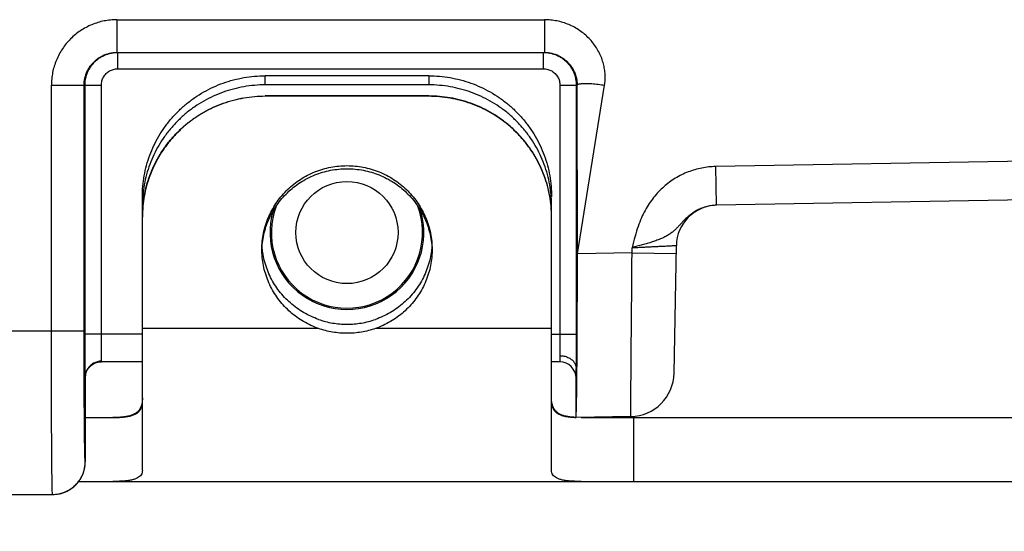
# Model space of a CAD drawing. Header units: inches. Extents: x 0 to 34, y 0 to 22.
# Tile 7 of 35: x 16.1 to 17.3, y 6 to 6.6. Entities that reach past the tile are written whole.
import ezdxf

# ---------------------------------------------------------------- set-up
doc = ezdxf.new("R2010")
doc.units = ezdxf.units.IN
doc.header["$LTSCALE"] = 1.87
doc.header["$MEASUREMENT"] = 0
doc.layers.get('0').update_dxf_attribs({"linetype": 'CONTINUOUS'})
doc.layers.add('DIMENSIONS', color=7, linetype='CONTINUOUS')
doc.styles.get("Standard").update_dxf_attribs({"font": 'txt', "width": 0.8})
doc.dimstyles.new('DIMSTYLE_1', dxfattribs={"dimtxt": 0.125, "dimasz": 0.18, "dimexe": 0.18, "dimexo": 0.0625, "dimgap": 0.09, "dimtad": 0, "dimtih": 1, "dimtoh": 1, "dimdec": 3, "dimlfac": 0.5, "dimzin": 4, "dimdsep": 46, "dimtxsty": 'STANDARD', "dimblk": '_FILLED', "dimblk1": '_FILLED', "dimblk2": '_FILLED', "dimcen": 0.09, "dimadec": 0, "dimazin": 0, "dimtp": 0.01, "dimtm": 0.01, "dimtfac": 1, "dimtdec": 3, "dimtofl": 0, "dimtmove": 0, "dimatfit": 3, "dimldrblk": '_FILLED', "dimfxl": 1, "dimtolj": 1, "dimtzin": 4, "dimarcsym": 0})

# ---------------------------------------------------------------- blocks, each defined once
blk = doc.blocks.new('_FILLED')
at = {"color": 0, "linetype": 'BYBLOCK'}
blk.add_solid([(0, 0), (-1, 0.1736), (-1, -0.1736)], dxfattribs=at)
blk = doc.blocks.new('*D5')
at = {"layer": 'DIMENSIONS', "color": 2, "linetype": 'CONTINUOUS'}
for p, q in [((20.1754, 6.5314), (20.1754, 4.4115)), ((14.6234, 6.264), (14.6234, 4.4115)), ((14.6234, 4.5365), (16.8255, 4.5365)), ((20.1754, 4.5365), (18.2755, 4.5365))]:
    blk.add_line(p, q, dxfattribs=at)
at = {"layer": 'DIMENSIONS', "color": 2, "linetype": 'CONTINUOUS', "xscale": 0.18, "yscale": 0.18, "zscale": 0.18, "rotation": 180}
blk.add_blockref('_FILLED', (14.6234, 4.5365), dxfattribs=at)
at = {"layer": 'DIMENSIONS', "color": 2, "linetype": 'CONTINUOUS', "xscale": 0.18, "yscale": 0.18, "zscale": 0.18}
blk.add_blockref('_FILLED', (20.1754, 4.5365), dxfattribs=at)
at = {"layer": 'DIMENSIONS', "color": 2, "linetype": 'CONTINUOUS', "width": 0.8}
for s, p in [('[', (17.513, 4.474)), (']', (18.113, 4.474)), ('2.776', (16.888, 4.474)), ('70.51', (17.613, 4.474))]:
    blk.add_text(s, height=0.125, dxfattribs=at).set_placement(p)

msp = doc.modelspace()

# ---------------------------------------------------------------- linework, layer by layer
at = {"color": 7, "linetype": 'CONTINUOUS'}
for p, q in [((16.1962, 6.6165), (16.7187, 6.6165)), ((16.1962, 6.6165), (16.1962, 6.5765)), ((16.7187, 6.6165), (16.7187, 6.5765)), ((16.1962, 6.5765), (16.7187, 6.5765)), ((16.1973, 6.5565), (16.1973, 6.5765)), ((16.7176, 6.5565), (16.7176, 6.5765)), ((16.1973, 6.5565), (16.7176, 6.5565)), ((16.5774, 6.548), (16.3774, 6.548)), ((16.3774, 6.5369), (16.3774, 6.548)), ((16.5774, 6.548), (16.5774, 6.5369)), ((16.1162, 6.5365), (16.1773, 6.5365)), ((16.1162, 6.2365), (16.1162, 6.5365)), ((16.1562, 6.2365), (16.1562, 6.5365)), ((16.1573, 6.2325), (16.1573, 6.5365)), ((16.1773, 6.2325), (16.1773, 6.5365)), ((16.5774, 6.5369), (16.3774, 6.5369)), ((16.7376, 6.5365), (16.7587, 6.5365)), ((16.7376, 6.5365), (16.7376, 6.2325)), ((16.7576, 6.5365), (16.7576, 6.2325)), ((16.759, 6.3306), (16.7587, 6.5365)), ((16.759, 6.3306), (16.7922, 6.5365)), ((16.5774, 6.5233), (16.3774, 6.5233)), ((16.3774, 6.5229), (16.3774, 6.5233)), ((16.5774, 6.5229), (16.3774, 6.5229)), ((16.5774, 6.5233), (16.5774, 6.5229)), ((20.0272, 6.4912), (16.928, 6.4371)), ((20.0281, 6.4439), (16.9288, 6.3898)), ((16.9288, 6.3898), (16.928, 6.4371)), ((16.2274, 6.3756), (16.2274, 6.4003)), ((16.7274, 6.3756), (16.7274, 6.3892)), ((16.2274, 6.0661), (16.2274, 6.3752)), ((16.7274, 6.0661), (16.7274, 6.3752)), ((16.8258, 6.3317), (16.759, 6.3306)), ((16.8258, 6.3317), (16.8259, 6.338)), ((16.8258, 6.3317), (16.8798, 6.3308)), ((16.8772, 6.1847), (16.8799, 6.3407)), ((14.81, 6.2365), (16.1562, 6.2365)), ((16.4426, 6.2393), (16.2274, 6.2393)), ((16.7274, 6.2393), (16.5123, 6.2393)), ((16.2274, 6.2325), (16.1573, 6.2325)), ((16.7274, 6.2325), (16.7576, 6.2325)), ((16.1699, 6.1972), (16.1727, 6.198)), ((16.2274, 6.1985), (16.1768, 6.1985)), ((16.7374, 6.1985), (16.7274, 6.1985)), ((16.7374, 6.2061), (16.7374, 6.1985)), ((16.7574, 6.1305), (16.7574, 6.1905)), ((16.1576, 6.1797), (16.1577, 6.1808)), ((16.1576, 6.1797), (16.1576, 6.1799)), ((16.1576, 6.1799), (16.1576, 6.09)), ((16.1577, 6.1808), (16.1579, 6.1825)), ((16.1576, 6.1305), (16.1911, 6.1305)), ((16.8242, 6.1317), (16.7574, 6.1305)), ((16.7638, 6.1305), (18.4094, 6.1305)), ((16.8274, 6.1305), (16.8274, 6.0525)), ((16.1576, 6.0965), (16.1576, 6.0965)), ((16.1576, 6.0965), (16.1576, 6.0965)), ((16.1576, 6.0869), (16.1576, 6.09)), ((16.1576, 6.0781), (16.1576, 6.0869)), ((16.1496, 6.0525), (18.4094, 6.0525)), ((14.81, 6.0365), (16.1176, 6.0365)), ((16.1213, 6.0367), (16.1232, 6.0369)), ((16.1231, 6.0369), (16.1249, 6.0372)), ((16.1248, 6.0372), (16.1266, 6.0375)), ((16.1265, 6.0375), (16.1282, 6.0379)), ((16.1281, 6.0379), (16.1298, 6.0384)), ((16.1297, 6.0384), (16.1313, 6.0389))]:
    msp.add_line(p, q, dxfattribs=at)
for points in [[(16.1579, 6.1825), (16.1583, 6.1844), (16.1589, 6.1864), (16.1599, 6.1885), (16.1613, 6.1906), (16.163, 6.1926), (16.1651, 6.1945), (16.1675, 6.1961), (16.1701, 6.1973), (16.1728, 6.1981), (16.1755, 6.1985), (16.1768, 6.1985)], [(16.1583, 6.1843), (16.1589, 6.1863), (16.1599, 6.1883), (16.1612, 6.1904), (16.1629, 6.1925), (16.1649, 6.1944), (16.1673, 6.196), (16.1699, 6.1972)], [(16.1727, 6.198), (16.1754, 6.1984), (16.1755, 6.1985)], [(16.1576, 6.0753), (16.1576, 6.0758), (16.1576, 6.0763), (16.1576, 6.0769), (16.1576, 6.0781)], [(16.1313, 6.0389), (16.1328, 6.0395), (16.1342, 6.0401), (16.1356, 6.0408), (16.1369, 6.0415), (16.1382, 6.0422), (16.1394, 6.0429), (16.1405, 6.0437), (16.1417, 6.0445), (16.1427, 6.0454), (16.1437, 6.0462), (16.1447, 6.0471), (16.1457, 6.048), (16.1465, 6.0489), (16.1474, 6.0498), (16.1482, 6.0507), (16.149, 6.0516), (16.1497, 6.0526), (16.1504, 6.0535), (16.151, 6.0545), (16.1516, 6.0554), (16.1522, 6.0564), (16.1527, 6.0573), (16.1532, 6.0583), (16.1537, 6.0592), (16.1541, 6.0602), (16.1546, 6.0611), (16.1549, 6.0621), (16.1553, 6.063), (16.1556, 6.0639), (16.1559, 6.0648), (16.1562, 6.0657), (16.1564, 6.0666), (16.1566, 6.0675), (16.1568, 6.0684), (16.157, 6.0692), (16.1571, 6.07), (16.1572, 6.0708), (16.1573, 6.0715), (16.1574, 6.0723), (16.1575, 6.0729), (16.1575, 6.0736), (16.1576, 6.0742), (16.1576, 6.0748), (16.1576, 6.0753)], [(16.1312, 6.0389), (16.1326, 6.0394), (16.134, 6.04), (16.1354, 6.0407), (16.1367, 6.0413), (16.138, 6.0421), (16.1392, 6.0428), (16.1403, 6.0436), (16.1414, 6.0444), (16.1425, 6.0452), (16.1435, 6.046), (16.1445, 6.0469), (16.1454, 6.0477), (16.1463, 6.0486), (16.1471, 6.0495), (16.1479, 6.0504), (16.1487, 6.0513), (16.1494, 6.0523), (16.1496, 6.0525)], [(16.1176, 6.0365), (16.1195, 6.0365), (16.1214, 6.0367)]]:
    msp.add_lwpolyline(points, dxfattribs=at)
msp.add_circle((16.4774, 6.3565), 0.0624, dxfattribs=at)
for centre, radius, start, end in [((16.9299, 6.3398), 0.05, 91.2516, 179), ((16.4774, 6.3565), 0.094, 163.7144, 16.2856), ((16.4774, 6.3565), 0.0924, 159.5554, 20.4446), ((16.7374, 6.1785), 0.02, 0, 90), ((16.8232, 6.1857), 0.054, 271, 359)]:
    msp.add_arc(centre, radius, start, end, dxfattribs=at)
for points, knots in [([(16.1962, 6.6165), (16.1936, 6.6165), (16.1884, 6.6162), (16.1806, 6.6151), (16.173, 6.6132), (16.1656, 6.6105), (16.1585, 6.6072), (16.1517, 6.6031), (16.1454, 6.5984), (16.1396, 6.5932), (16.1343, 6.5873), (16.1296, 6.581), (16.1256, 6.5743), (16.1222, 6.5671), (16.1195, 6.5597), (16.1176, 6.5521), (16.1165, 6.5443), (16.1162, 6.5391), (16.1162, 6.5365)], [0, 0, 0, 0, 0.06221, 0.124734, 0.187372, 0.249943, 0.312455, 0.374992, 0.43754, 0.500071, 0.562602, 0.625148, 0.687676, 0.750183, 0.812749, 0.875362, 0.937843, 1, 1, 1, 1]), ([(16.7922, 6.5365), (16.7926, 6.5386), (16.793, 6.5429), (16.793, 6.5494), (16.7923, 6.5561), (16.7909, 6.5627), (16.7888, 6.5694), (16.7859, 6.5759), (16.7824, 6.5822), (16.7781, 6.5882), (16.7733, 6.5937), (16.7678, 6.5988), (16.7618, 6.6034), (16.7554, 6.6073), (16.7485, 6.6106), (16.7414, 6.6132), (16.734, 6.6151), (16.7264, 6.6162), (16.7212, 6.6165), (16.7187, 6.6165)], [0, 0, 0, 0, 0.051845, 0.104701, 0.158864, 0.21436, 0.271061, 0.328803, 0.387421, 0.446777, 0.506752, 0.567252, 0.628195, 0.689514, 0.75115, 0.813053, 0.875177, 0.937518, 1, 1, 1, 1]), ([(16.1562, 6.5365), (16.1562, 6.538), (16.1564, 6.541), (16.1571, 6.5454), (16.1584, 6.5497), (16.1601, 6.5539), (16.1623, 6.5578), (16.1649, 6.5615), (16.1679, 6.5648), (16.1712, 6.5678), (16.1749, 6.5704), (16.1788, 6.5726), (16.183, 6.5743), (16.1873, 6.5756), (16.1917, 6.5763), (16.1947, 6.5765), (16.1962, 6.5765)], [0, 0, 0, 0, 0.07142, 0.14285, 0.214285, 0.28572, 0.357152, 0.428576, 0.499991, 0.571403, 0.642816, 0.714234, 0.78566, 0.857094, 0.92854, 1, 1, 1, 1]), ([(16.1573, 6.5365), (16.1573, 6.538), (16.1574, 6.541), (16.1582, 6.5454), (16.1594, 6.5498), (16.1612, 6.5539), (16.1633, 6.5578), (16.166, 6.5615), (16.169, 6.5649), (16.1723, 6.5679), (16.176, 6.5705), (16.1799, 6.5726), (16.184, 6.5743), (16.1884, 6.5756), (16.1924, 6.5763), (16.1951, 6.5765), (16.1962, 6.5765)], [0, 0, 0, 0, 0.07271, 0.145422, 0.218132, 0.290844, 0.363556, 0.436266, 0.50896, 0.581591, 0.654136, 0.726626, 0.799108, 0.871625, 0.944216, 1, 1, 1, 1]), ([(16.7187, 6.5765), (16.7198, 6.5765), (16.7225, 6.5763), (16.7266, 6.5756), (16.7309, 6.5743), (16.735, 6.5726), (16.739, 6.5704), (16.7426, 6.5678), (16.746, 6.5648), (16.749, 6.5615), (16.7516, 6.5578), (16.7537, 6.5539), (16.7555, 6.5497), (16.7567, 6.5454), (16.7575, 6.541), (16.7576, 6.538), (16.7576, 6.5365)], [0, 0, 0, 0, 0.055789, 0.128502, 0.201213, 0.273926, 0.346639, 0.419349, 0.492043, 0.564674, 0.637216, 0.709704, 0.782185, 0.854702, 0.927293, 1, 1, 1, 1]), ([(16.7187, 6.5765), (16.7202, 6.5765), (16.7232, 6.5763), (16.7277, 6.5756), (16.732, 6.5743), (16.7362, 6.5726), (16.7401, 6.5704), (16.7438, 6.5677), (16.7472, 6.5647), (16.7502, 6.5613), (16.7528, 6.5576), (16.7549, 6.5537), (16.7566, 6.5495), (16.7578, 6.5453), (16.7586, 6.5409), (16.7587, 6.538), (16.7587, 6.5365)], [0, 0, 0, 0, 0.072005, 0.143986, 0.215941, 0.287868, 0.359767, 0.431639, 0.503462, 0.57519, 0.646773, 0.718149, 0.789242, 0.859972, 0.930254, 1, 1, 1, 1]), ([(16.1773, 6.5365), (16.1773, 6.5374), (16.1774, 6.5391), (16.1779, 6.5417), (16.1787, 6.5442), (16.1799, 6.5465), (16.1814, 6.5487), (16.1831, 6.5507), (16.1851, 6.5524), (16.1873, 6.5539), (16.1896, 6.555), (16.1921, 6.5559), (16.1947, 6.5564), (16.1964, 6.5565), (16.1973, 6.5565)], [0, 0, 0, 0, 0.082741, 0.166214, 0.249929, 0.333464, 0.416887, 0.500404, 0.583899, 0.66731, 0.750808, 0.834352, 0.917549, 1, 1, 1, 1]), ([(16.2274, 6.4003), (16.2274, 6.4046), (16.2278, 6.4132), (16.2295, 6.426), (16.2324, 6.4386), (16.2363, 6.4509), (16.2413, 6.4628), (16.2474, 6.4742), (16.2544, 6.4851), (16.2624, 6.4954), (16.2713, 6.5049), (16.2809, 6.5136), (16.2913, 6.5214), (16.3024, 6.5284), (16.314, 6.5343), (16.3261, 6.5393), (16.3386, 6.5431), (16.3514, 6.5459), (16.3644, 6.5476), (16.3731, 6.548), (16.3774, 6.548)], [0, 0, 0, 0, 0.055135, 0.110268, 0.165452, 0.22065, 0.275903, 0.331224, 0.386588, 0.442047, 0.497561, 0.553148, 0.608827, 0.66455, 0.720359, 0.776214, 0.832109, 0.888064, 0.944018, 1, 1, 1, 1]), ([(16.5774, 6.548), (16.5818, 6.548), (16.5905, 6.5476), (16.6035, 6.5459), (16.6163, 6.5431), (16.6288, 6.5393), (16.6409, 6.5343), (16.6525, 6.5284), (16.6636, 6.5214), (16.674, 6.5136), (16.6836, 6.5049), (16.6925, 6.4954), (16.7005, 6.4851), (16.7075, 6.4742), (16.7136, 6.4628), (16.7186, 6.4509), (16.7225, 6.4386), (16.7254, 6.426), (16.7271, 6.4132), (16.7274, 6.4046), (16.7274, 6.4003)], [0, 0, 0, 0, 0.055982, 0.111936, 0.167891, 0.223786, 0.279641, 0.33545, 0.391173, 0.446852, 0.502439, 0.557953, 0.613412, 0.668776, 0.724097, 0.77935, 0.834548, 0.889732, 0.944865, 1, 1, 1, 1]), ([(16.7176, 6.5565), (16.7185, 6.5565), (16.7202, 6.5564), (16.7228, 6.5559), (16.7253, 6.555), (16.7277, 6.5539), (16.7298, 6.5524), (16.7318, 6.5507), (16.7335, 6.5487), (16.735, 6.5465), (16.7362, 6.5442), (16.737, 6.5417), (16.7375, 6.5391), (16.7376, 6.5374), (16.7376, 6.5365)], [0, 0, 0, 0, 0.082747, 0.166225, 0.249946, 0.333484, 0.41691, 0.500426, 0.58392, 0.667328, 0.750821, 0.834361, 0.917554, 1, 1, 1, 1]), ([(16.3774, 6.5369), (16.3731, 6.5369), (16.3644, 6.5365), (16.3514, 6.5348), (16.3386, 6.532), (16.3261, 6.5282), (16.314, 6.5232), (16.3024, 6.5173), (16.2913, 6.5103), (16.2809, 6.5025), (16.2713, 6.4938), (16.2624, 6.4842), (16.2544, 6.474), (16.2474, 6.4631), (16.2413, 6.4517), (16.2363, 6.4398), (16.2324, 6.4274), (16.2295, 6.4148), (16.2278, 6.4021), (16.2274, 6.3935), (16.2274, 6.3892)], [0, 0, 0, 0, 0.055982, 0.111936, 0.167891, 0.223786, 0.279641, 0.33545, 0.391173, 0.446852, 0.502439, 0.557953, 0.613412, 0.668776, 0.724097, 0.77935, 0.834548, 0.889732, 0.944865, 1, 1, 1, 1]), ([(16.727, 6.4003), (16.727, 6.4009), (16.7266, 6.4057), (16.7254, 6.4148), (16.7225, 6.4274), (16.7186, 6.4398), (16.7136, 6.4517), (16.7075, 6.4631), (16.7005, 6.474), (16.6925, 6.4842), (16.6836, 6.4938), (16.674, 6.5025), (16.6636, 6.5103), (16.6525, 6.5173), (16.6409, 6.5232), (16.6288, 6.5282), (16.6163, 6.532), (16.6035, 6.5348), (16.5905, 6.5365), (16.5818, 6.5369), (16.5774, 6.5369)], [0, 0, 0, 0, 0.008013, 0.065895, 0.123831, 0.181782, 0.239791, 0.297871, 0.355996, 0.414221, 0.472503, 0.530863, 0.589319, 0.647821, 0.706413, 0.765054, 0.823735, 0.882481, 0.941226, 1, 1, 1, 1]), ([(16.7587, 6.5365), (16.7587, 6.5367), (16.759, 6.5372), (16.7599, 6.5377), (16.7611, 6.5381), (16.7628, 6.5384), (16.7649, 6.5386), (16.7674, 6.5387), (16.7703, 6.5387), (16.7734, 6.5386), (16.7769, 6.5384), (16.7805, 6.5381), (16.7843, 6.5376), (16.7883, 6.5371), (16.7909, 6.5367), (16.7922, 6.5365)], [0, 0, 0, 0, 0.019363, 0.046179, 0.08416, 0.134182, 0.19611, 0.269339, 0.352964, 0.445865, 0.54675, 0.654186, 0.766632, 0.882463, 1, 1, 1, 1]), ([(16.2281, 6.3891), (16.2285, 6.3931), (16.2296, 6.4015), (16.2324, 6.4139), (16.2363, 6.4262), (16.2413, 6.4381), (16.2474, 6.4495), (16.2544, 6.4604), (16.2624, 6.4707), (16.2713, 6.4802), (16.2809, 6.4889), (16.2913, 6.4967), (16.3024, 6.5037), (16.314, 6.5096), (16.3261, 6.5146), (16.3386, 6.5185), (16.3514, 6.5212), (16.3644, 6.5229), (16.3731, 6.5233), (16.3774, 6.5233)], [0, 0, 0, 0, 0.055709, 0.114262, 0.172855, 0.231498, 0.290203, 0.348975, 0.407822, 0.466746, 0.525749, 0.584829, 0.643983, 0.703205, 0.762487, 0.821819, 0.881191, 0.940588, 1, 1, 1, 1]), ([(16.3774, 6.5229), (16.3731, 6.5229), (16.3644, 6.5225), (16.3514, 6.5208), (16.3386, 6.518), (16.3261, 6.5142), (16.314, 6.5092), (16.3024, 6.5033), (16.2913, 6.4963), (16.2809, 6.4885), (16.2713, 6.4798), (16.2624, 6.4702), (16.2544, 6.46), (16.2474, 6.4491), (16.2413, 6.4377), (16.2363, 6.4258), (16.2324, 6.4134), (16.2296, 6.4012), (16.2285, 6.393), (16.2281, 6.3891)], [0, 0, 0, 0, 0.059529, 0.119027, 0.178527, 0.237962, 0.297355, 0.3567, 0.415953, 0.475159, 0.534268, 0.593298, 0.65227, 0.711141, 0.769967, 0.828721, 0.887415, 0.946095, 1, 1, 1, 1]), ([(16.7268, 6.3891), (16.7264, 6.3931), (16.7253, 6.4015), (16.7225, 6.4139), (16.7186, 6.4262), (16.7136, 6.4381), (16.7075, 6.4495), (16.7005, 6.4604), (16.6925, 6.4707), (16.6836, 6.4802), (16.674, 6.4889), (16.6636, 6.4967), (16.6525, 6.5037), (16.6409, 6.5096), (16.6288, 6.5146), (16.6163, 6.5185), (16.6035, 6.5212), (16.5905, 6.5229), (16.5818, 6.5233), (16.5774, 6.5233)], [0, 0, 0, 0, 0.055709, 0.114262, 0.172855, 0.231498, 0.290203, 0.348975, 0.407822, 0.466746, 0.525749, 0.584829, 0.643983, 0.703205, 0.762487, 0.821819, 0.881191, 0.940588, 1, 1, 1, 1]), ([(16.7268, 6.3891), (16.7264, 6.393), (16.7253, 6.4012), (16.7225, 6.4134), (16.7186, 6.4258), (16.7136, 6.4377), (16.7075, 6.4491), (16.7005, 6.46), (16.6925, 6.4702), (16.6836, 6.4798), (16.674, 6.4885), (16.6636, 6.4963), (16.6525, 6.5033), (16.6409, 6.5092), (16.6288, 6.5142), (16.6163, 6.518), (16.6035, 6.5208), (16.5905, 6.5225), (16.5818, 6.5229), (16.5774, 6.5229)], [0, 0, 0, 0, 0.053905, 0.112585, 0.171279, 0.230033, 0.288859, 0.34773, 0.406702, 0.465732, 0.524841, 0.584047, 0.6433, 0.702645, 0.762038, 0.821473, 0.880973, 0.940471, 1, 1, 1, 1]), ([(16.3734, 6.3358), (16.3734, 6.3367), (16.3735, 6.3408), (16.3741, 6.3483), (16.3758, 6.3581), (16.3784, 6.3676), (16.382, 6.3769), (16.3865, 6.3857), (16.3918, 6.3941), (16.3979, 6.402), (16.4048, 6.4092), (16.4123, 6.4158), (16.4204, 6.4216), (16.4291, 6.4266), (16.4382, 6.4308), (16.4477, 6.4341), (16.4575, 6.4364), (16.4674, 6.4379), (16.4741, 6.4382), (16.4774, 6.4382)], [0, 0, 0, 0, 0.016325, 0.077273, 0.138373, 0.199381, 0.260516, 0.321757, 0.38294, 0.444352, 0.505788, 0.567275, 0.628966, 0.690596, 0.752402, 0.814284, 0.876094, 0.938084, 1, 1, 1, 1]), ([(16.4774, 6.4382), (16.4808, 6.4382), (16.4875, 6.4379), (16.4974, 6.4364), (16.5072, 6.4341), (16.5167, 6.4308), (16.5258, 6.4266), (16.5345, 6.4216), (16.5426, 6.4158), (16.5501, 6.4092), (16.557, 6.402), (16.5631, 6.3941), (16.5684, 6.3857), (16.5729, 6.3769), (16.5765, 6.3676), (16.5791, 6.3581), (16.5808, 6.3483), (16.5814, 6.3408), (16.5814, 6.3367), (16.5814, 6.3358)], [0, 0, 0, 0, 0.061916, 0.123906, 0.185716, 0.247598, 0.309404, 0.371034, 0.432725, 0.494212, 0.555648, 0.61706, 0.678243, 0.739484, 0.800619, 0.861627, 0.922727, 0.983675, 1, 1, 1, 1]), ([(16.3735, 6.3358), (16.3736, 6.3385), (16.3741, 6.3446), (16.3757, 6.3538), (16.3783, 6.3634), (16.3818, 6.3727), (16.3863, 6.3817), (16.3916, 6.3901), (16.3977, 6.398), (16.4046, 6.4053), (16.4121, 6.4119), (16.4202, 6.4178), (16.4289, 6.4228), (16.4381, 6.427), (16.4476, 6.4303), (16.4574, 6.4327), (16.4674, 6.4341), (16.4774, 6.4346), (16.4875, 6.4341), (16.4975, 6.4327), (16.5073, 6.4303), (16.5168, 6.427), (16.526, 6.4228), (16.5347, 6.4178), (16.5428, 6.4119), (16.5503, 6.4053), (16.5572, 6.398), (16.5633, 6.3901), (16.5686, 6.3817), (16.5731, 6.3727), (16.5766, 6.3634), (16.5792, 6.3538), (16.5808, 6.3446), (16.5813, 6.3385), (16.5814, 6.3358)], [0, 0, 0, 0, 0.026127, 0.05747, 0.088833, 0.120223, 0.151648, 0.183112, 0.21462, 0.246175, 0.277776, 0.309423, 0.341112, 0.37284, 0.4046, 0.436385, 0.468188, 0.5, 0.531812, 0.563615, 0.5954, 0.62716, 0.658888, 0.690577, 0.722224, 0.753825, 0.78538, 0.816888, 0.848352, 0.879777, 0.911167, 0.94253, 0.973873, 1, 1, 1, 1]), ([(16.928, 6.4371), (16.9252, 6.437), (16.9195, 6.4367), (16.911, 6.4354), (16.9026, 6.4334), (16.8943, 6.4306), (16.8863, 6.4271), (16.8786, 6.4229), (16.8713, 6.418), (16.8644, 6.4124), (16.858, 6.4062), (16.852, 6.3993), (16.8466, 6.3918), (16.8416, 6.3835), (16.837, 6.3742), (16.8329, 6.3636), (16.8292, 6.3514), (16.827, 6.3427), (16.8259, 6.338)], [0, 0, 0, 0, 0.054826, 0.110225, 0.166102, 0.222345, 0.278831, 0.335431, 0.392162, 0.449226, 0.506835, 0.565332, 0.625064, 0.687098, 0.753055, 0.825638, 0.907556, 1, 1, 1, 1]), ([(16.9288, 6.3898), (16.927, 6.3898), (16.9232, 6.3895), (16.9177, 6.3885), (16.9123, 6.3869), (16.9071, 6.3847), (16.9022, 6.3819), (16.8976, 6.3788), (16.8935, 6.3754), (16.89, 6.372), (16.8869, 6.3688), (16.8841, 6.3657), (16.8814, 6.3627), (16.8785, 6.3599), (16.8752, 6.357), (16.8713, 6.3542), (16.8669, 6.3516), (16.8618, 6.3491), (16.8562, 6.347), (16.8504, 6.3449), (16.8444, 6.3431), (16.8383, 6.3414), (16.8321, 6.3397), (16.828, 6.3386), (16.8259, 6.338)], [0, 0, 0, 0, 0.047575, 0.094842, 0.142152, 0.189848, 0.238185, 0.286039, 0.33109, 0.372232, 0.409691, 0.444412, 0.478221, 0.512423, 0.548735, 0.588517, 0.632614, 0.680779, 0.731578, 0.783722, 0.836925, 0.890949, 0.94545, 1, 1, 1, 1]), ([(16.4426, 6.2393), (16.4395, 6.2404), (16.4333, 6.2429), (16.4244, 6.2475), (16.416, 6.2529), (16.4082, 6.2592), (16.401, 6.2661), (16.3945, 6.2737), (16.3888, 6.2818), (16.384, 6.2905), (16.38, 6.2996), (16.3769, 6.309), (16.3747, 6.3187), (16.3737, 6.3271), (16.3735, 6.3323), (16.3735, 6.3341)], [0, 0, 0, 0, 0.080135, 0.160299, 0.240171, 0.320088, 0.399871, 0.479407, 0.559013, 0.638365, 0.717675, 0.796991, 0.876062, 0.955269, 1, 1, 1, 1]), ([(16.4426, 6.2504), (16.4395, 6.2515), (16.4333, 6.254), (16.4244, 6.2586), (16.416, 6.2641), (16.4082, 6.2703), (16.401, 6.2772), (16.3945, 6.2848), (16.3888, 6.2929), (16.384, 6.3016), (16.38, 6.3107), (16.3769, 6.3201), (16.3751, 6.328), (16.3744, 6.3327), (16.3742, 6.3342)], [0, 0, 0, 0, 0.087909, 0.17585, 0.26347, 0.351141, 0.438663, 0.525916, 0.613244, 0.700295, 0.787299, 0.874309, 0.961051, 1, 1, 1, 1]), ([(16.5807, 6.3342), (16.5805, 6.3327), (16.5798, 6.328), (16.578, 6.3201), (16.5749, 6.3107), (16.5709, 6.3016), (16.5661, 6.2929), (16.5604, 6.2848), (16.5539, 6.2772), (16.5467, 6.2703), (16.5389, 6.2641), (16.5305, 6.2586), (16.5216, 6.254), (16.5154, 6.2515), (16.5123, 6.2504)], [0, 0, 0, 0, 0.038949, 0.125691, 0.212701, 0.299705, 0.386756, 0.474084, 0.561337, 0.648859, 0.73653, 0.82415, 0.912091, 1, 1, 1, 1]), ([(16.5814, 6.3341), (16.5814, 6.3323), (16.5812, 6.3271), (16.5802, 6.3187), (16.578, 6.309), (16.5749, 6.2996), (16.5709, 6.2905), (16.5661, 6.2818), (16.5604, 6.2737), (16.5539, 6.2661), (16.5467, 6.2592), (16.5389, 6.2529), (16.5305, 6.2475), (16.5216, 6.2429), (16.5154, 6.2404), (16.5123, 6.2393)], [0, 0, 0, 0, 0.044731, 0.123938, 0.203009, 0.282325, 0.361635, 0.440987, 0.520593, 0.600129, 0.679912, 0.759829, 0.839701, 0.919865, 1, 1, 1, 1]), ([(16.7574, 6.1315), (16.7575, 6.1322), (16.7576, 6.134), (16.7577, 6.1374), (16.7579, 6.1418), (16.758, 6.1474), (16.7581, 6.1541), (16.7582, 6.1619), (16.7583, 6.1707), (16.7584, 6.1804), (16.7585, 6.191), (16.7586, 6.2025), (16.7587, 6.2147), (16.7588, 6.2276), (16.7588, 6.2411), (16.7589, 6.2552), (16.7589, 6.2697), (16.759, 6.2846), (16.759, 6.2998), (16.759, 6.3151), (16.759, 6.3254), (16.759, 6.3306)], [0, 0, 0, 0, 0.010786, 0.027511, 0.050036, 0.078215, 0.111976, 0.151032, 0.195097, 0.244082, 0.297586, 0.355178, 0.41675, 0.481835, 0.549873, 0.620716, 0.693886, 0.768731, 0.845029, 0.922351, 1, 1, 1, 1]), ([(16.8242, 6.1317), (16.8242, 6.1319), (16.8242, 6.1327), (16.8242, 6.1345), (16.8242, 6.1376), (16.8242, 6.1419), (16.8243, 6.1473), (16.8243, 6.1539), (16.8244, 6.1615), (16.8245, 6.1702), (16.8245, 6.1799), (16.8246, 6.1906), (16.8247, 6.202), (16.8248, 6.2143), (16.8249, 6.2274), (16.825, 6.241), (16.8252, 6.2553), (16.8253, 6.27), (16.8254, 6.2851), (16.8255, 6.3005), (16.8256, 6.316), (16.8257, 6.3265), (16.8258, 6.3317)], [0, 0, 0, 0, 0.003087, 0.012334, 0.027679, 0.049025, 0.076234, 0.109136, 0.14752, 0.191137, 0.239703, 0.29292, 0.350477, 0.412045, 0.477262, 0.545727, 0.617019, 0.690698, 0.766312, 0.843395, 0.921462, 1, 1, 1, 1]), ([(16.8259, 6.338), (16.8278, 6.3381), (16.8315, 6.3383), (16.8371, 6.3386), (16.8425, 6.3389), (16.8478, 6.3391), (16.8528, 6.3394), (16.8576, 6.3396), (16.8619, 6.3398), (16.8659, 6.34), (16.8695, 6.3402), (16.8725, 6.3403), (16.8751, 6.3405), (16.8771, 6.3406), (16.8786, 6.3406), (16.8794, 6.3407), (16.8798, 6.3407), (16.8799, 6.3407)], [0, 0, 0, 0, 0.104718, 0.208318, 0.309549, 0.407256, 0.500451, 0.588194, 0.669558, 0.743586, 0.809419, 0.866335, 0.91374, 0.951151, 0.978184, 0.994532, 1, 1, 1, 1]), ([(16.4426, 6.2504), (16.4454, 6.2494), (16.4511, 6.2477), (16.4598, 6.2458), (16.4686, 6.2447), (16.4745, 6.2445), (16.4774, 6.2445)], [0, 0, 0, 0, 0.249675, 0.499583, 0.74971, 1, 1, 1, 1]), ([(16.4774, 6.2445), (16.4804, 6.2445), (16.4863, 6.2447), (16.4951, 6.2458), (16.5038, 6.2477), (16.5095, 6.2494), (16.5123, 6.2504)], [0, 0, 0, 0, 0.25029, 0.500417, 0.750325, 1, 1, 1, 1]), ([(16.1176, 6.0365), (16.1174, 6.0365), (16.1177, 6.0378), (16.1173, 6.0392), (16.1173, 6.0425), (16.1172, 6.0467), (16.1171, 6.0521), (16.117, 6.0587), (16.1169, 6.0663), (16.1168, 6.075), (16.1167, 6.0847), (16.1166, 6.0954), (16.1166, 6.1069), (16.1165, 6.1191), (16.1164, 6.1322), (16.1164, 6.1458), (16.1163, 6.1601), (16.1163, 6.1748), (16.1163, 6.1899), (16.1162, 6.2053), (16.1162, 6.2208), (16.1162, 6.2313), (16.1162, 6.2365)], [0, 0, 0, 0, 0.003135, 0.012392, 0.027741, 0.049088, 0.076299, 0.109196, 0.147561, 0.19115, 0.239696, 0.292906, 0.35047, 0.412057, 0.477298, 0.545791, 0.61711, 0.690809, 0.766421, 0.843475, 0.921496, 1, 1, 1, 1]), ([(16.1569, 6.0965), (16.1569, 6.0985), (16.1568, 6.1031), (16.1568, 6.1105), (16.1567, 6.1191), (16.1566, 6.1284), (16.1565, 6.1385), (16.1564, 6.1492), (16.1564, 6.1605), (16.1563, 6.1724), (16.1563, 6.1847), (16.1563, 6.1974), (16.1562, 6.2103), (16.1562, 6.2234), (16.1562, 6.2321), (16.1562, 6.2365)], [0, 0, 0, 0, 0.043345, 0.098242, 0.159299, 0.226089, 0.298172, 0.375072, 0.456226, 0.54107, 0.629092, 0.719766, 0.812377, 0.906075, 1, 1, 1, 1]), ([(16.4774, 6.2334), (16.4745, 6.2334), (16.4686, 6.2336), (16.4598, 6.2347), (16.4511, 6.2366), (16.4454, 6.2383), (16.4426, 6.2393)], [0, 0, 0, 0, 0.250219, 0.500323, 0.750258, 1, 1, 1, 1]), ([(16.5123, 6.2393), (16.5095, 6.2383), (16.5038, 6.2366), (16.4951, 6.2347), (16.4863, 6.2336), (16.4804, 6.2334), (16.4774, 6.2334)], [0, 0, 0, 0, 0.249742, 0.499677, 0.749781, 1, 1, 1, 1]), ([(16.1576, 6.1799), (16.1576, 6.1804), (16.1576, 6.1816), (16.1575, 6.1837), (16.1575, 6.1862), (16.1575, 6.1893), (16.1574, 6.1929), (16.1574, 6.1968), (16.1574, 6.2012), (16.1573, 6.2059), (16.1573, 6.2109), (16.1573, 6.2161), (16.1573, 6.2214), (16.1573, 6.2269), (16.1573, 6.2306), (16.1573, 6.2325)], [0, 0, 0, 0, 0.028752, 0.067968, 0.117326, 0.176253, 0.243919, 0.319602, 0.402627, 0.492111, 0.587028, 0.686349, 0.789102, 0.894144, 1, 1, 1, 1]), ([(16.1776, 6.1994), (16.1776, 6.1998), (16.1776, 6.2007), (16.1775, 6.2024), (16.1775, 6.2045), (16.1774, 6.207), (16.1774, 6.2099), (16.1774, 6.2131), (16.1773, 6.2166), (16.1773, 6.2204), (16.1773, 6.2243), (16.1773, 6.2284), (16.1773, 6.2311), (16.1773, 6.2325)], [0, 0, 0, 0, 0.035734, 0.0858, 0.149466, 0.22579, 0.313629, 0.41168, 0.518485, 0.632452, 0.751888, 0.875014, 1, 1, 1, 1]), ([(16.7376, 6.2325), (16.7376, 6.2312), (16.7376, 6.2287), (16.7376, 6.225), (16.7376, 6.2214), (16.7376, 6.2179), (16.7376, 6.2146), (16.7375, 6.2115), (16.7375, 6.2087), (16.7375, 6.207), (16.7374, 6.2061)], [0, 0, 0, 0, 0.143162, 0.284553, 0.422427, 0.555072, 0.680874, 0.798196, 0.905361, 1, 1, 1, 1]), ([(16.7576, 6.2325), (16.7576, 6.2307), (16.7576, 6.2272), (16.7576, 6.222), (16.7576, 6.2168), (16.7576, 6.2118), (16.7576, 6.207), (16.7575, 6.2025), (16.7575, 6.1982), (16.7575, 6.1943), (16.7575, 6.1919), (16.7574, 6.1907)], [0, 0, 0, 0, 0.126845, 0.252851, 0.376384, 0.496194, 0.611224, 0.720287, 0.822284, 0.916103, 1, 1, 1, 1]), ([(16.1768, 6.1994), (16.1762, 6.1993), (16.1747, 6.1992), (16.1725, 6.1988), (16.17, 6.1979), (16.1676, 6.1968), (16.1654, 6.1954), (16.1635, 6.1937), (16.1617, 6.1918), (16.1603, 6.1897), (16.1591, 6.1874), (16.1583, 6.185), (16.1579, 6.1829), (16.1577, 6.1818), (16.1577, 6.1814)], [0, 0, 0, 0, 0.060331, 0.151808, 0.243153, 0.334298, 0.425189, 0.515791, 0.606084, 0.696074, 0.785783, 0.875255, 0.964551, 1, 1, 1, 1]), ([(16.1768, 6.1985), (16.177, 6.1985), (16.1773, 6.1985), (16.1776, 6.1989), (16.1777, 6.1992), (16.1776, 6.1994)], [0, 0, 0, 0, 0.357122, 0.646312, 1, 1, 1, 1]), ([(16.7374, 6.2061), (16.7383, 6.2061), (16.7401, 6.206), (16.7426, 6.2056), (16.7451, 6.205), (16.7474, 6.2041), (16.7496, 6.2029), (16.7516, 6.2016), (16.7533, 6.2001), (16.7548, 6.1984), (16.756, 6.1965), (16.7568, 6.1946), (16.7573, 6.1926), (16.7574, 6.1912), (16.7574, 6.1905)], [0, 0, 0, 0, 0.093223, 0.185909, 0.277421, 0.367196, 0.454762, 0.539772, 0.622033, 0.701534, 0.77846, 0.853194, 0.926301, 1, 1, 1, 1]), ([(16.1911, 6.1305), (16.1934, 6.1305), (16.1978, 6.1306), (16.204, 6.1309), (16.2096, 6.1317), (16.2143, 6.1328), (16.2184, 6.1343), (16.2217, 6.1363), (16.2243, 6.1389), (16.2262, 6.1421), (16.2273, 6.1459), (16.2274, 6.1486), (16.2274, 6.1501)], [0, 0, 0, 0, 0.148633, 0.281826, 0.399639, 0.502984, 0.593767, 0.674942, 0.750709, 0.826382, 0.907703, 1, 1, 1, 1]), ([(16.2272, 6.1496), (16.227, 6.1482), (16.2265, 6.1456), (16.225, 6.1419), (16.223, 6.1389), (16.2203, 6.1363), (16.217, 6.1343), (16.2131, 6.1328), (16.2085, 6.1317), (16.2033, 6.131), (16.1974, 6.1306), (16.1932, 6.1305), (16.1911, 6.1305)], [0, 0, 0, 0, 0.093507, 0.177537, 0.25658, 0.335351, 0.418357, 0.509443, 0.611534, 0.726662, 0.856004, 1, 1, 1, 1]), ([(16.7274, 6.1501), (16.7274, 6.1487), (16.7276, 6.1462), (16.7285, 6.1427), (16.73, 6.1397), (16.7322, 6.1372), (16.7349, 6.1352), (16.7383, 6.1336), (16.7422, 6.1323), (16.7467, 6.1315), (16.7519, 6.1309), (16.7555, 6.1307), (16.7574, 6.1306)], [0, 0, 0, 0, 0.0977, 0.184488, 0.264898, 0.343907, 0.426343, 0.516295, 0.616858, 0.730204, 0.857712, 1, 1, 1, 1]), ([(16.7574, 6.1306), (16.7556, 6.1307), (16.7522, 6.1309), (16.7474, 6.1315), (16.7431, 6.1325), (16.7393, 6.1337), (16.7361, 6.1354), (16.7334, 6.1374), (16.7312, 6.1399), (16.7295, 6.1428), (16.7283, 6.1463), (16.7278, 6.1487), (16.7277, 6.15)], [0, 0, 0, 0, 0.136806, 0.259925, 0.370275, 0.469439, 0.559699, 0.644078, 0.72625, 0.810278, 0.900253, 1, 1, 1, 1]), ([(16.1576, 6.0765), (16.1574, 6.0765), (16.1576, 6.0776), (16.1573, 6.0789), (16.1573, 6.0818), (16.1571, 6.0855), (16.1571, 6.0903), (16.157, 6.0938), (16.157, 6.0958)], [0, 0, 0, 0, 0.02868, 0.113368, 0.254121, 0.449949, 0.699101, 1, 1, 1, 1]), ([(16.1576, 6.0965), (16.1576, 6.096), (16.1576, 6.0951), (16.1576, 6.0936), (16.1576, 6.0921), (16.1576, 6.0904), (16.1576, 6.0888), (16.1576, 6.0871), (16.1576, 6.0855), (16.1576, 6.0842), (16.1576, 6.0831), (16.1576, 6.0824), (16.1576, 6.0817), (16.1576, 6.081), (16.1576, 6.0804), (16.1576, 6.0798), (16.1576, 6.0792), (16.1576, 6.0787), (16.1576, 6.0783), (16.1576, 6.078), (16.1576, 6.0778), (16.1576, 6.0776), (16.1576, 6.0774), (16.1576, 6.0772), (16.1576, 6.0771), (16.1576, 6.077), (16.1576, 6.0768), (16.1576, 6.0767), (16.1576, 6.0767), (16.1576, 6.0767), (16.1576, 6.0766), (16.1576, 6.0766), (16.1576, 6.0766), (16.1576, 6.0765), (16.1576, 6.0765), (16.1576, 6.0765), (16.1576, 6.0765), (16.1576, 6.0765), (16.1576, 6.0765), (16.1576, 6.0765), (16.1576, 6.0765)], [0, 0, 0, 0, 0.068433, 0.142628, 0.221179, 0.302684, 0.385738, 0.468936, 0.550875, 0.63015, 0.668349, 0.705357, 0.740996, 0.775092, 0.807469, 0.837951, 0.866363, 0.89253, 0.916276, 0.927186, 0.937425, 0.946971, 0.955802, 0.963896, 0.971232, 0.977787, 0.983539, 0.988467, 0.990615, 0.992548, 0.994265, 0.995762, 0.997036, 0.998086, 0.998908, 0.9995, 0.999709, 0.999861, 0.999956, 1, 1, 1, 1]), ([(16.1554, 6.0633), (16.1556, 6.0638), (16.1561, 6.0656), (16.1569, 6.0687), (16.1575, 6.0726), (16.1576, 6.0752), (16.1576, 6.0765)], [0, 0, 0, 0, 0.123467, 0.415644, 0.707821, 1, 1, 1, 1]), ([(16.2274, 6.0661), (16.2274, 6.0651), (16.2272, 6.0631), (16.226, 6.0605), (16.2241, 6.0583), (16.2214, 6.0565), (16.218, 6.0551), (16.2139, 6.054), (16.2092, 6.0533), (16.2037, 6.0528), (16.1976, 6.0525), (16.1933, 6.0525), (16.1911, 6.0525)], [0, 0, 0, 0, 0.070206, 0.135479, 0.202058, 0.275508, 0.359841, 0.457574, 0.570126, 0.698149, 0.841629, 1, 1, 1, 1]), ([(16.7638, 6.0525), (16.7616, 6.0525), (16.7573, 6.0525), (16.7512, 6.0528), (16.7457, 6.0533), (16.741, 6.054), (16.7369, 6.0551), (16.7335, 6.0565), (16.7308, 6.0583), (16.7289, 6.0605), (16.7277, 6.0631), (16.7274, 6.0651), (16.7274, 6.0661)], [0, 0, 0, 0, 0.158371, 0.301851, 0.429874, 0.542426, 0.640159, 0.724492, 0.797942, 0.864521, 0.929794, 1, 1, 1, 1]), ([(16.1219, 6.0367), (16.1231, 6.0369), (16.1256, 6.0372), (16.1293, 6.0382), (16.133, 6.0395), (16.1365, 6.0412), (16.1399, 6.0432), (16.143, 6.0455), (16.146, 6.0482), (16.1486, 6.0511), (16.1509, 6.0542), (16.153, 6.0576), (16.1544, 6.0607), (16.1551, 6.0626), (16.1554, 6.0633)], [0, 0, 0, 0, 0.078346, 0.165479, 0.252612, 0.339745, 0.426878, 0.514012, 0.601146, 0.688281, 0.775415, 0.86255, 0.949686, 1, 1, 1, 1]), ([(16.1176, 6.0365), (16.1189, 6.0365), (16.1204, 6.0366), (16.1218, 6.0367), (16.1219, 6.0367)], [0, 0, 0, 0, 0.908398, 1, 1, 1, 1])]:
    msp.add_open_spline(points, degree=3, knots=knots, dxfattribs=at)
for points in [[(16.2281, 6.3891), (16.2281, 6.3887), (16.2281, 6.3884), (16.228, 6.388)], [(16.7269, 6.388), (16.7268, 6.3884), (16.7268, 6.3887), (16.7268, 6.3891)], [(16.7274, 6.3892), (16.7274, 6.3929), (16.7273, 6.3966), (16.727, 6.4003)], [(16.228, 6.388), (16.2277, 6.3839), (16.2275, 6.3797), (16.2274, 6.3756)], [(16.7274, 6.3756), (16.7274, 6.3797), (16.7272, 6.3839), (16.7269, 6.388)], [(16.2274, 6.3756), (16.2274, 6.3754), (16.2274, 6.3753), (16.2274, 6.3752)], [(16.7274, 6.3752), (16.7274, 6.3753), (16.7274, 6.3754), (16.7274, 6.3756)], [(16.3735, 6.3341), (16.3735, 6.3347), (16.3734, 6.3352), (16.3734, 6.3358)], [(16.3741, 6.3358), (16.3739, 6.3369), (16.3738, 6.3379), (16.3738, 6.3389)], [(16.3742, 6.3342), (16.3742, 6.3348), (16.3741, 6.3353), (16.3741, 6.3358)], [(16.5808, 6.3358), (16.5808, 6.3353), (16.5807, 6.3348), (16.5807, 6.3342)], [(16.5811, 6.3389), (16.5811, 6.3379), (16.581, 6.3369), (16.5808, 6.3358)], [(16.5814, 6.3358), (16.5814, 6.3352), (16.5814, 6.3347), (16.5814, 6.3341)], [(16.1776, 6.1994), (16.1773, 6.1994), (16.177, 6.1994), (16.1768, 6.1994)], [(16.1577, 6.1814), (16.1577, 6.181), (16.1576, 6.1805), (16.1576, 6.1801)], [(16.1576, 6.1801), (16.1576, 6.18), (16.1576, 6.18), (16.1576, 6.1799)], [(16.2274, 6.1545), (16.2274, 6.153), (16.2274, 6.1515), (16.2272, 6.1501)], [(16.2272, 6.1501), (16.2272, 6.1499), (16.2272, 6.1498), (16.2272, 6.1496)], [(16.157, 6.0958), (16.157, 6.096), (16.1569, 6.0962), (16.1569, 6.0965)]]:
    msp.add_open_spline(points, degree=3, dxfattribs=at)

# ---------------------------------------------------------------- dimensions: what is measured, and where the dimension line sits
at = {"layer": 'DIMENSIONS', "color": 2, "linetype": 'CONTINUOUS'}
dim = msp.add_linear_dim(base=(14.6234, 4.5365), p1=(20.1754, 6.5314), p2=(14.6234, 6.264), angle=180, dimstyle='DIMSTYLE_1', dxfattribs=at)
dim.commit()
dim.dimension.update_dxf_attribs({"geometry": '*D5', "text_midpoint": (17.5505, 4.5365), "dimtype": 160})

doc.saveas('drawing.dxf')
